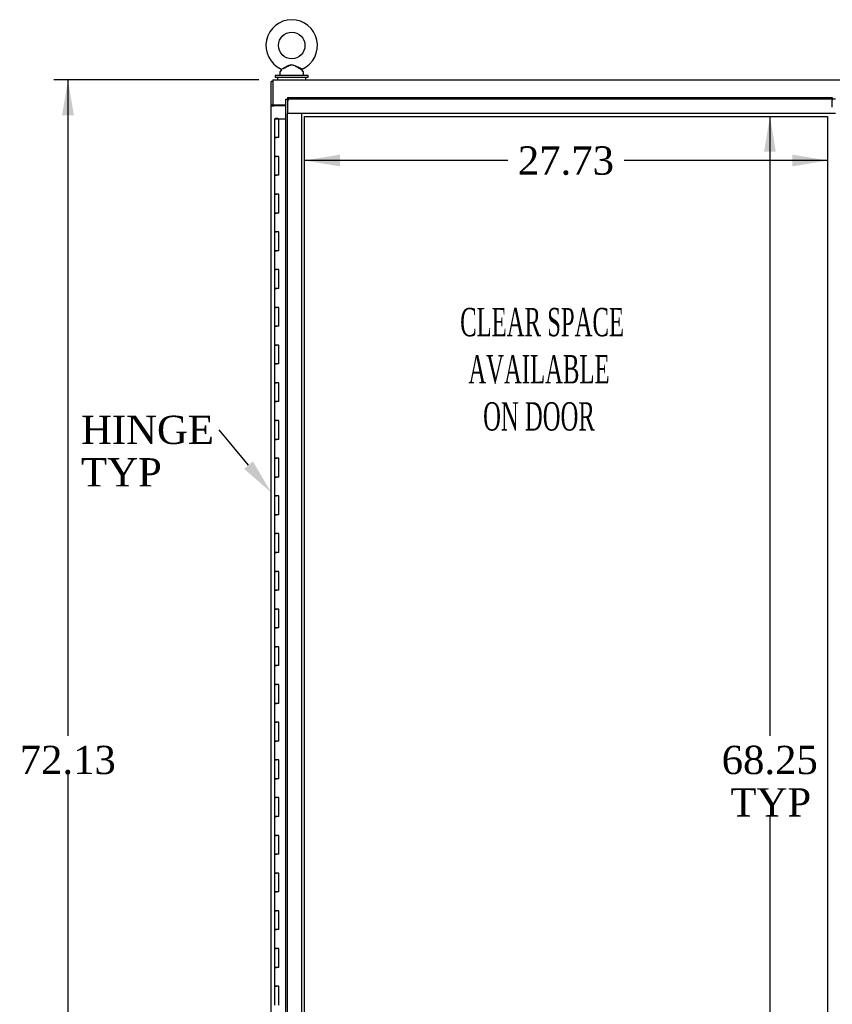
# Model space of a CAD drawing. Header units: inches. Extents: x 1 to 359, y -2 to 239.
# Tile 6 of 23: x 54 to 97, y 101 to 153. Entities that reach past the tile are written whole.
import ezdxf
from ezdxf import colors
from ezdxf.entities.mleader import LeaderData, LeaderLine
from ezdxf.enums import TextEntityAlignment as Align
from ezdxf.lldxf.tags import DXFTag
from ezdxf.math import Vec2, Vec3

# ---------------------------------------------------------------- set-up
doc = ezdxf.new("R2010")
doc.units = ezdxf.units.IN
doc.header["$MEASUREMENT"] = 0
for name, color, linetype in [('COM40565', 7, 'Continuous'), ('COM50799-4', 7, 'Continuous'), ('COM52265-2', 7, 'Continuous'), ('COM54578-68', 7, 'Continuous'), ('COM71162-6', 7, 'Continuous'), ('Default', 7, 'Continuous'), ('DV8_Default', 7, 'Continuous'), ('GSK11033', 7, 'Continuous'), ('SCS00680', 7, 'Continuous'), ('WAF25362', 7, 'Continuous'), ('WAM254785', 7, 'Continuous')]:
    doc.layers.add(name, color=color, linetype=linetype)
doc.styles.add('SEACAD_Times_New_Roman', font='times.ttf')
tags = doc.linetypes.add('HIDDEN2', pattern=[0.1875, 0.125, -0.0625]).pattern_tags.tags
tags[6:7] = [DXFTag(74, 4), DXFTag(75, 0), DXFTag(340, '0'), DXFTag(46, 0.0), DXFTag(50, 0.0), DXFTag(44, 0.0), DXFTag(45, 0.0)]
tags[4:5] = [DXFTag(74, 4), DXFTag(75, 0), DXFTag(340, '0'), DXFTag(46, 0.0), DXFTag(50, 0.0), DXFTag(44, 0.0), DXFTag(45, 0.0)]
doc.dimstyles.new('HAMMOND_(STH_-_300x200)', dxfattribs={"dimtxt": 1.5, "dimasz": 1.875, "dimexe": 0.75, "dimexo": 0.75, "dimgap": 0.375, "dimtad": 0, "dimtih": 1, "dimtoh": 1, "dimzin": 0, "dimdsep": 46, "dimtxsty": 'SEACAD_Times_New_Roman', "dimblk1": '_SE_FILLED', "dimblk2": '_SE_FILLED', "dimsah": 1, "dimcen": 0.75, "dimadec": 0, "dimazin": 0, "dimtfac": 0.8, "dimtofl": 0, "dimtmove": 0, "dimatfit": 3, "dimfxl": 1, "dimtolj": 1, "dimtzin": 0, "dimarcsym": 0})

# ---------------------------------------------------------------- blocks, each defined once
blk = doc.blocks.new('SE7')
at = {"layer": 'COM40565', "color": 7, "linetype": 'Continuous'}
blk.add_line((67.72, 148.525), (67.72, 148.495), dxfattribs=at)
at = {"layer": 'COM50799-4', "color": 7, "linetype": 'Continuous'}
for p, q in [((68.281, 78.777), (68.281, 148.837)), ((68.281, 148.837), (68.337, 148.837)), ((68.376, 148.837), (68.337, 148.837)), ((68.376, 148.932), (97.263, 148.932)), ((68.376, 148.932), (68.376, 148.876)), ((68.376, 148.837), (68.376, 148.876)), ((68.424, 148.79), (68.376, 148.837)), ((97.263, 148.932), (97.263, 148.789)), ((68.423, 148.789), (68.424, 148.789)), ((68.424, 148.789), (68.424, 148.79)), ((68.424, 148.789), (68.424, 148.789)), ((68.424, 148.789), (68.424, 148.789)), ((97.263, 148.415), (97.263, 148.789))]:
    blk.add_line(p, q, dxfattribs=at)
for centre, start, end in [((68.905, 149.767), 238.5613, 243.7633), ((67.446, 148.308), 26.2367, 31.4387)]:
    blk.add_arc(centre, 1.09, start, end, dxfattribs=at)
at = {"layer": 'COM52265-2', "color": 7, "linetype": 'Continuous'}
for p, q in [((67.595, 149.775), (67.5, 149.775)), ((67.5, 148.525), (67.5, 149.775)), ((67.5, 148.525), (67.5, 148.495)), ((67.595, 148.525), (67.5, 148.525)), ((67.5, 148.495), (67.643, 148.495)), ((67.5, 79.12), (67.5, 148.495)), ((67.595, 148.525), (67.595, 148.495)), ((68.281, 148.495), (67.643, 148.495))]:
    blk.add_line(p, q, dxfattribs=at)
at = {"layer": 'COM54578-68', "color": 7, "linetype": 'Continuous'}
for p, q in [((67.679, 147.807), (67.912, 147.807)), ((67.679, 147.807), (67.679, 146.807)), ((67.733, 147.816), (67.733, 147.842)), ((67.733, 147.842), (67.783, 147.842)), ((67.783, 147.816), (67.733, 147.816)), ((67.746, 147.816), (67.746, 147.807)), ((67.783, 147.842), (67.808, 147.842)), ((67.783, 147.816), (67.808, 147.816)), ((67.808, 147.842), (67.858, 147.842)), ((67.858, 147.816), (67.808, 147.816)), ((67.846, 147.807), (67.846, 147.816)), ((67.858, 147.842), (67.858, 147.816)), ((67.912, 147.807), (68.281, 147.807)), ((67.912, 146.807), (67.912, 147.807)), ((67.679, 146.807), (67.796, 146.807)), ((67.679, 146.807), (67.679, 145.807)), ((67.796, 146.807), (67.679, 146.807)), ((67.912, 146.807), (67.796, 146.807)), ((67.679, 145.807), (67.796, 145.807)), ((67.796, 145.807), (67.679, 145.807)), ((67.679, 145.807), (67.679, 144.807)), ((67.912, 145.807), (67.796, 145.807)), ((67.912, 144.807), (67.912, 145.807)), ((67.679, 144.807), (67.796, 144.807)), ((67.679, 144.807), (67.679, 143.807)), ((67.796, 144.807), (67.679, 144.807)), ((67.912, 144.807), (67.796, 144.807)), ((67.679, 143.807), (67.796, 143.807)), ((67.796, 143.807), (67.679, 143.807)), ((67.679, 143.807), (67.679, 142.807)), ((67.912, 143.807), (67.796, 143.807)), ((67.912, 142.807), (67.912, 143.807)), ((67.679, 142.807), (67.796, 142.807)), ((67.679, 142.807), (67.679, 141.807)), ((67.796, 142.807), (67.679, 142.807)), ((67.912, 142.807), (67.796, 142.807)), ((67.679, 141.807), (67.796, 141.807)), ((67.796, 141.807), (67.679, 141.807)), ((67.679, 141.807), (67.679, 140.807)), ((67.912, 141.807), (67.796, 141.807)), ((67.912, 140.807), (67.912, 141.807)), ((67.679, 140.807), (67.796, 140.807)), ((67.679, 140.807), (67.679, 139.807)), ((67.796, 140.807), (67.679, 140.807)), ((67.912, 140.807), (67.796, 140.807)), ((67.679, 139.807), (67.796, 139.807)), ((67.796, 139.807), (67.679, 139.807)), ((67.679, 139.807), (67.679, 138.807)), ((67.912, 139.807), (67.796, 139.807)), ((67.912, 138.807), (67.912, 139.807)), ((67.679, 138.807), (67.796, 138.807)), ((67.679, 138.807), (67.679, 137.807)), ((67.796, 138.807), (67.679, 138.807)), ((67.912, 138.807), (67.796, 138.807)), ((67.679, 137.807), (67.796, 137.807)), ((67.796, 137.807), (67.679, 137.807)), ((67.679, 137.807), (67.679, 136.807)), ((67.912, 137.807), (67.796, 137.807)), ((67.912, 136.807), (67.912, 137.807)), ((67.679, 136.807), (67.796, 136.807)), ((67.679, 136.807), (67.679, 135.807)), ((67.796, 136.807), (67.679, 136.807)), ((67.912, 136.807), (67.796, 136.807)), ((67.679, 135.807), (67.796, 135.807)), ((67.796, 135.807), (67.679, 135.807)), ((67.679, 135.807), (67.679, 134.807)), ((67.912, 135.807), (67.796, 135.807)), ((67.912, 134.807), (67.912, 135.807)), ((67.679, 134.807), (67.796, 134.807)), ((67.679, 134.807), (67.679, 133.807)), ((67.796, 134.807), (67.679, 134.807)), ((67.912, 134.807), (67.796, 134.807)), ((67.679, 133.807), (67.796, 133.807)), ((67.796, 133.807), (67.679, 133.807)), ((67.679, 133.807), (67.679, 132.807)), ((67.912, 133.807), (67.796, 133.807)), ((67.912, 132.807), (67.912, 133.807)), ((67.679, 132.807), (67.796, 132.807)), ((67.679, 132.807), (67.679, 131.807)), ((67.796, 132.807), (67.679, 132.807)), ((67.912, 132.807), (67.796, 132.807)), ((67.679, 131.807), (67.796, 131.807)), ((67.796, 131.807), (67.679, 131.807)), ((67.679, 131.807), (67.679, 130.807)), ((67.912, 131.807), (67.796, 131.807)), ((67.912, 130.807), (67.912, 131.807)), ((67.679, 130.807), (67.796, 130.807)), ((67.679, 130.807), (67.679, 129.807)), ((67.796, 130.807), (67.679, 130.807)), ((67.912, 130.807), (67.796, 130.807)), ((67.679, 129.807), (67.796, 129.807)), ((67.796, 129.807), (67.679, 129.807)), ((67.679, 129.807), (67.679, 128.807)), ((67.912, 129.807), (67.796, 129.807)), ((67.912, 128.807), (67.912, 129.807)), ((67.679, 128.807), (67.796, 128.807)), ((67.679, 128.807), (67.679, 127.807)), ((67.796, 128.807), (67.679, 128.807)), ((67.912, 128.807), (67.796, 128.807)), ((67.679, 127.807), (67.796, 127.807)), ((67.796, 127.807), (67.679, 127.807)), ((67.679, 127.807), (67.679, 126.807)), ((67.912, 127.807), (67.796, 127.807)), ((67.912, 126.807), (67.912, 127.807)), ((67.679, 126.807), (67.796, 126.807)), ((67.679, 126.807), (67.679, 125.807)), ((67.796, 126.807), (67.679, 126.807)), ((67.912, 126.807), (67.796, 126.807)), ((67.679, 125.807), (67.796, 125.807)), ((67.796, 125.807), (67.679, 125.807)), ((67.679, 125.807), (67.679, 124.807)), ((67.912, 125.807), (67.796, 125.807)), ((67.912, 124.807), (67.912, 125.807)), ((67.679, 124.807), (67.796, 124.807)), ((67.679, 124.807), (67.679, 123.807)), ((67.796, 124.807), (67.679, 124.807)), ((67.912, 124.807), (67.796, 124.807)), ((67.679, 123.807), (67.796, 123.807)), ((67.796, 123.807), (67.679, 123.807)), ((67.679, 123.807), (67.679, 122.807)), ((67.912, 123.807), (67.796, 123.807)), ((67.912, 122.807), (67.912, 123.807)), ((67.679, 122.807), (67.796, 122.807)), ((67.679, 122.807), (67.679, 121.807)), ((67.796, 122.807), (67.679, 122.807)), ((67.912, 122.807), (67.796, 122.807)), ((67.679, 121.807), (67.796, 121.807)), ((67.796, 121.807), (67.679, 121.807)), ((67.679, 121.807), (67.679, 120.807)), ((67.912, 121.807), (67.796, 121.807)), ((67.912, 120.807), (67.912, 121.807)), ((67.679, 120.807), (67.796, 120.807)), ((67.679, 120.807), (67.679, 119.807)), ((67.796, 120.807), (67.679, 120.807)), ((67.912, 120.807), (67.796, 120.807)), ((67.679, 119.807), (67.796, 119.807)), ((67.796, 119.807), (67.679, 119.807)), ((67.679, 119.807), (67.679, 118.807)), ((67.912, 119.807), (67.796, 119.807)), ((67.912, 118.807), (67.912, 119.807)), ((67.679, 118.807), (67.796, 118.807)), ((67.679, 118.807), (67.679, 117.807)), ((67.796, 118.807), (67.679, 118.807)), ((67.912, 118.807), (67.796, 118.807)), ((67.679, 117.807), (67.796, 117.807)), ((67.796, 117.807), (67.679, 117.807)), ((67.679, 117.807), (67.679, 116.807)), ((67.912, 117.807), (67.796, 117.807)), ((67.912, 116.807), (67.912, 117.807)), ((67.679, 116.807), (67.796, 116.807)), ((67.679, 116.807), (67.679, 115.807)), ((67.796, 116.807), (67.679, 116.807)), ((67.912, 116.807), (67.796, 116.807)), ((67.679, 115.807), (67.796, 115.807)), ((67.796, 115.807), (67.679, 115.807)), ((67.679, 115.807), (67.679, 114.807)), ((67.912, 115.807), (67.796, 115.807)), ((67.912, 114.807), (67.912, 115.807)), ((67.679, 114.807), (67.796, 114.807)), ((67.679, 114.807), (67.679, 113.807)), ((67.796, 114.807), (67.679, 114.807)), ((67.912, 114.807), (67.796, 114.807)), ((67.679, 113.807), (67.796, 113.807)), ((67.796, 113.807), (67.679, 113.807)), ((67.679, 113.807), (67.679, 112.807)), ((67.912, 113.807), (67.796, 113.807)), ((67.912, 112.807), (67.912, 113.807)), ((67.679, 112.807), (67.796, 112.807)), ((67.679, 112.807), (67.679, 111.807)), ((67.796, 112.807), (67.679, 112.807)), ((67.912, 112.807), (67.796, 112.807)), ((67.679, 111.807), (67.796, 111.807)), ((67.796, 111.807), (67.679, 111.807)), ((67.679, 111.807), (67.679, 110.807)), ((67.912, 111.807), (67.796, 111.807)), ((67.912, 110.807), (67.912, 111.807)), ((67.679, 110.807), (67.796, 110.807)), ((67.679, 110.807), (67.679, 109.807)), ((67.796, 110.807), (67.679, 110.807)), ((67.912, 110.807), (67.796, 110.807)), ((67.679, 109.807), (67.796, 109.807)), ((67.796, 109.807), (67.679, 109.807)), ((67.679, 109.807), (67.679, 108.807)), ((67.912, 109.807), (67.796, 109.807)), ((67.912, 108.807), (67.912, 109.807)), ((67.679, 108.807), (67.796, 108.807)), ((67.679, 108.807), (67.679, 107.807)), ((67.796, 108.807), (67.679, 108.807)), ((67.912, 108.807), (67.796, 108.807)), ((67.679, 107.807), (67.796, 107.807)), ((67.796, 107.807), (67.679, 107.807)), ((67.679, 107.807), (67.679, 106.807)), ((67.912, 107.807), (67.796, 107.807)), ((67.912, 106.807), (67.912, 107.807)), ((67.679, 106.807), (67.796, 106.807)), ((67.679, 106.807), (67.679, 105.807)), ((67.796, 106.807), (67.679, 106.807)), ((67.912, 106.807), (67.796, 106.807)), ((67.679, 105.807), (67.796, 105.807)), ((67.796, 105.807), (67.679, 105.807)), ((67.679, 105.807), (67.679, 104.807)), ((67.912, 105.807), (67.796, 105.807)), ((67.912, 104.807), (67.912, 105.807)), ((67.679, 104.807), (67.796, 104.807)), ((67.679, 104.807), (67.679, 103.807)), ((67.796, 104.807), (67.679, 104.807)), ((67.912, 104.807), (67.796, 104.807)), ((67.679, 103.807), (67.796, 103.807)), ((67.796, 103.807), (67.679, 103.807)), ((67.679, 103.807), (67.679, 102.807)), ((67.912, 103.807), (67.796, 103.807)), ((67.912, 102.807), (67.912, 103.807)), ((67.679, 102.807), (67.796, 102.807)), ((67.679, 102.807), (67.679, 101.807)), ((67.796, 102.807), (67.679, 102.807)), ((67.912, 102.807), (67.796, 102.807)), ((67.679, 101.807), (67.796, 101.807)), ((67.796, 101.807), (67.679, 101.807)), ((67.679, 101.807), (67.679, 100.807)), ((67.912, 101.807), (67.796, 101.807)), ((67.912, 100.807), (67.912, 101.807))]:
    blk.add_line(p, q, dxfattribs=at)
at = {"layer": 'COM71162-6', "color": 7, "linetype": 'Continuous'}
for p, q in [((67.595, 149.87), (127.468, 149.87)), ((67.595, 149.87), (67.595, 149.727)), ((67.595, 149.727), (67.595, 148.525)), ((68.281, 148.525), (67.595, 148.525))]:
    blk.add_line(p, q, dxfattribs=at)
at = {"layer": 'DV8_Default', "color": 7, "linetype": 'HIDDEN2'}
for p, q in [((69.281, 147.932), (97.013, 147.932)), ((69.281, 79.682), (69.281, 147.932)), ((97.013, 147.932), (97.013, 79.682))]:
    blk.add_line(p, q, dxfattribs=at)
at = {"layer": 'GSK11033', "color": 7, "linetype": 'HIDDEN2'}
for p, q in [((97.263, 148.837), (68.376, 148.837)), ((68.376, 148.837), (68.376, 148.087)), ((97.425, 148.087), (68.376, 148.087)), ((68.376, 79.527), (68.376, 148.087)), ((69.126, 148.087), (68.376, 148.087)), ((69.126, 79.527), (69.126, 148.087))]:
    blk.add_line(p, q, dxfattribs=at)
at = {"layer": 'GSK11033', "color": 7, "linetype": 'Continuous'}
blk.add_line((97.424, 148.837), (97.263, 148.837), dxfattribs=at)
at = {"layer": 'SCS00680', "color": 7, "linetype": 'Continuous'}
for p, q in [((68.048, 150.4), (67.983, 150.321)), ((69.206, 150.321), (69.14, 150.401)), ((67.97, 150.283), (67.97, 150.164)), ((69.22, 150.164), (69.22, 150.283))]:
    blk.add_line(p, q, dxfattribs=at)
blk.add_circle((68.595, 151.693), 0.704, dxfattribs=at)
for centre, radius, start, end in [((68.595, 151.693), 1.367, 294.0195, 246.0096), ((68.024, 150.418), 0.03, 297.8916, 61.952), ((68.03, 150.283), 0.06, 140.3214, 180), ((68.03, 150.164), 0.06, 180, 270), ((69.16, 150.164), 0.06, 270, 0), ((69.16, 150.283), 0.06, 0, 39.6786)]:
    blk.add_arc(centre, radius, start, end, dxfattribs=at)
for points, knots in [([(68.037, 150.445), (68.037, 150.445), (68.037, 150.445), (68.037, 150.445), (68.037, 150.445), (68.038, 150.446)], [0.934098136, 0.934098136, 0.934098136, 0.934098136, 0.9375, 0.9375, 0.943646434, 0.943646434, 0.943646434, 0.943646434]), ([(68.104, 150.478), (68.143, 150.497), (68.193, 150.522), (68.301, 150.575), (68.358, 150.603), (68.447, 150.639), (68.477, 150.65), (68.539, 150.665), (68.571, 150.67), (68.667, 150.667), (68.73, 150.645), (68.847, 150.596), (68.905, 150.567), (69.011, 150.515), (69.06, 150.49), (69.131, 150.455), (69.152, 150.445), (69.153, 150.445)], [0, 0, 0, 0, 0.0625, 0.0625, 0.125, 0.125, 0.15625, 0.15625, 0.1875, 0.1875, 0.25, 0.25, 0.3125, 0.3125, 0.375, 0.375, 0.4344066, 0.4344066, 0.4344066, 0.4344066]), ([(69.142, 150.399), (69.142, 150.399), (69.124, 150.408), (69.077, 150.434), (69.056, 150.445), (69.012, 150.47), (68.987, 150.483), (68.91, 150.527), (68.854, 150.558), (68.768, 150.602), (68.738, 150.616), (68.677, 150.639), (68.645, 150.648), (68.581, 150.652), (68.548, 150.648), (68.485, 150.63), (68.455, 150.617), (68.367, 150.576), (68.311, 150.544), (68.205, 150.485), (68.155, 150.457), (68.116, 150.436)], [0.5685641, 0.5685641, 0.5685641, 0.5685641, 0.625, 0.625, 0.65625, 0.65625, 0.6875, 0.6875, 0.75, 0.75, 0.78125, 0.78125, 0.8125, 0.8125, 0.84375, 0.84375, 0.875, 0.875, 0.9375, 0.9375, 1, 1, 1, 1])]:
    blk.add_open_spline(points, degree=3, knots=knots, dxfattribs=at)
at = {"layer": 'WAF25362', "color": 7, "linetype": 'Continuous'}
for p, q in [((69.47, 150.104), (67.72, 150.104)), ((67.72, 150.104), (67.72, 149.995)), ((69.47, 149.995), (67.72, 149.995)), ((69.47, 149.995), (69.47, 150.104))]:
    blk.add_line(p, q, dxfattribs=at)
at = {"layer": 'WAM254785', "color": 7, "linetype": 'Continuous'}
for p, q in [((67.845, 149.995), (67.845, 149.87)), ((69.345, 149.87), (69.345, 149.995))]:
    blk.add_line(p, q, dxfattribs=at)
blk = doc.blocks.new('DMBLK3048')
at = {"layer": 'Default', "linetype": 'Continuous'}
for points in [[(56.418, 147.995), (57.043, 147.995), (56.73, 149.87)], [(56.418, 79.62), (56.73, 77.745), (57.043, 79.62)]]:
    blk.add_hatch(color=7, dxfattribs=at).paths.add_polyline_path(points)
at = {"layer": 'Default', "color": 7, "linetype": 'Continuous'}
for p, q in [((66.845, 149.87), (55.98, 149.87)), ((56.73, 149.87), (56.73, 115.082)), ((56.73, 113.057), (56.73, 77.745)), ((66.845, 77.745), (55.98, 77.745))]:
    blk.add_line(p, q, dxfattribs=at)
at = {"layer": 'Default', "color": 7, "linetype": 'Continuous', "style": 'SEACAD_Times_New_Roman'}
blk.add_text('72.13', height=1.5, dxfattribs=at).set_placement((54.171, 114.557), align=Align.TOP_LEFT)
blk = doc.blocks.new('_SE_FILLED')
at = {"color": 0}
blk.add_line((0, 0), (-1, 0), dxfattribs=at)
blk.add_solid([(0, 0), (-1, -0.1665), (-1, 0.1665), (0, 0)], dxfattribs=at)
blk = doc.blocks.new('DMBLK3062')
at = {"layer": 'Default', "linetype": 'Continuous'}
for points in [[(71.156, 145.281), (71.156, 145.906), (69.281, 145.593)], [(95.138, 145.281), (97.013, 145.593), (95.138, 145.906)]]:
    blk.add_hatch(color=7, dxfattribs=at).paths.add_polyline_path(points)
at = {"layer": 'Default', "color": 7, "linetype": 'Continuous'}
for p, q in [((80.063, 145.593), (69.281, 145.593)), ((97.013, 145.593), (86.231, 145.593))]:
    blk.add_line(p, q, dxfattribs=at)
at = {"layer": 'Default', "color": 7, "linetype": 'Continuous', "style": 'SEACAD_Times_New_Roman'}
blk.add_text('27.73', height=1.5, dxfattribs=at).set_placement((80.588, 146.343), align=Align.TOP_LEFT)
blk = doc.blocks.new('DMBLK3063')
at = {"layer": 'Default', "linetype": 'Continuous'}
for points in [[(93.645, 146.057), (94.27, 146.057), (93.957, 147.932)], [(93.645, 81.557), (93.957, 79.682), (94.27, 81.557)]]:
    blk.add_hatch(color=7, dxfattribs=at).paths.add_polyline_path(points)
at = {"layer": 'Default', "color": 7, "linetype": 'Continuous'}
for p, q in [((93.957, 147.932), (93.957, 115.082)), ((93.957, 110.807), (93.957, 79.682))]:
    blk.add_line(p, q, dxfattribs=at)
at = {"layer": 'Default', "color": 7, "linetype": 'Continuous', "style": 'SEACAD_Times_New_Roman'}
for s, p in [('68.25', (91.398, 114.557)), ('TYP', (91.86, 112.307))]:
    blk.add_text(s, height=1.5, dxfattribs=at).set_placement(p, align=Align.TOP_LEFT)

msp = doc.modelspace()

# ---------------------------------------------------------------- block references
at = {"layer": 'Default'}
msp.add_blockref('SE7', (0, 0), dxfattribs=at)

# ---------------------------------------------------------------- texts
at = {"layer": 'Default', "insert": (81.708, 137.776), "char_height": 1.5, "width": 14.8987, "attachment_point": 2}
msp.add_mtext('{\\fTimes New Roman|b0||i0||c0|p34;\\C7;\\H1.5;\\W0.5776;^I}{\\fTimes New Roman|b0||i0||c0|p34;\\C7;\\H1.5;\\W0.5776;CLEAR SPACE\\P}{\\fTimes New Roman|b0||i0||c0|p34;\\C7;\\H1.5;\\W0.5776;AVAILABLE \\P}{\\fTimes New Roman|b0||i0||c0|p34;\\C7;\\H1.5;\\W0.5776;ON DOOR^I}', dxfattribs=at)

# ---------------------------------------------------------------- dimensions: what is measured, and where the dimension line sits
at = {"layer": 'Default', "color": 7, "linetype": 'Continuous'}
for base, p1, p2, text, picture, middle in [((56.73016653, 149.869798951), (67.594591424, 149.869798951), (67.594591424, 77.744798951), '\\A1;<>', 'DMBLK3048', (56.73016653, 113.807299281)), ((93.957, 147.932), (97.013, 147.932), (97.013, 79.682), '\\A1;<>\\PTYP', 'DMBLK3063', (93.957, 113.807))]:
    dim = msp.add_linear_dim(base=base, p1=p1, p2=p2, angle=270, text=text, dimstyle='HAMMOND_(STH_-_300x200)', dxfattribs=at)
    dim.commit()
    dim.dimension.update_dxf_attribs({"geometry": picture, "text_midpoint": middle, "dimtype": 161})
dim = msp.add_linear_dim(base=(69.281, 145.593), p1=(97.013, 147.932), p2=(69.281, 147.932), text='\\A1;<>', dimstyle='HAMMOND_(STH_-_300x200)', dxfattribs=at)
dim.commit()
dim.dimension.update_dxf_attribs({"geometry": 'DMBLK3062', "text_midpoint": (83.147, 145.593), "dimtype": 160})

# ---------------------------------------------------------------- leaders
ml = msp.add_multileader_mtext('Standard', dxfattribs=at)
ml.set_content('{\\pxsm0.9;\\fTimes New Roman|b0||i0||c0|p34;\\W1.;HINGE\\PTYP\\P}', color=7)
ml.set_leader_properties()
ml.build(insert=Vec2(0, 0))
ml.multileader.update_dxf_attribs({"dogleg_length": 0, "arrow_head_size": 1.875})
ctx = ml.context
ctx.base_point, ctx.char_height, ctx.arrow_head_size, ctx.landing_gap_size = Vec3(57.335, 130.65), 1.5, 1.875, 0.525
notes = []
notes.append((ctx, [(0, (1, 1, 0), (64.756, 131.31), (-1, 0), 0, [(0, [(67.5, 127.995)], 0, [])])]))
ctx.mtext.insert = Vec3(57.425, 132.06)
for ctx, leaders in notes:
    for number, flags, end, landing, length, lines in leaders:
        leader = LeaderData()
        leader.index, (leader.has_last_leader_line, leader.has_dogleg_vector, leader.attachment_direction) = number, flags
        leader.last_leader_point, leader.dogleg_vector, leader.dogleg_length = Vec3(end), Vec3(landing), length
        for number, points, colour, breaks in lines:
            line = LeaderLine()
            line.index, line.vertices, line.color, line.breaks = number, Vec3.list(points), colors.encode_raw_color(colour), breaks
            leader.lines.append(line)
        ctx.leaders.append(leader)

doc.saveas('drawing.dxf')
